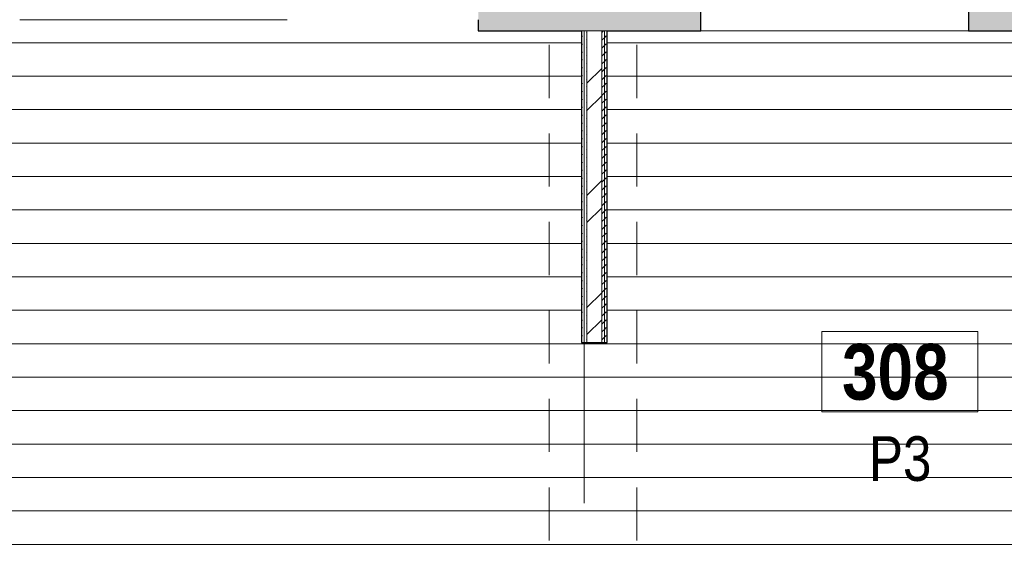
# Model space of a CAD drawing. Header units: millimetres. Extents: x -2764 to 55441, y -2158 to 22251.
# Tile 6 of 70: x 3468 to 7885, y 4879 to 7303. Entities that reach past the tile are written whole.
import ezdxf

# ---------------------------------------------------------------- set-up
doc = ezdxf.new("R2010")
doc.units = ezdxf.units.MM
doc.linetypes.add('Grid Line 1_2_', pattern=[2222.5, 1270, -317.5, 317.5, -317.5])
doc.linetypes.add('Overhead', pattern=[396.875, 238.125, -158.75])
for name, color, linetype, lineweight in [('_Overhead_', 7, 'Overhead', 9), ('Common Edges', 7, 'Continuous', 9), ('Cut Pattern-3', 7, 'Continuous', 9), ('Floors', 7, 'Continuous', 9), ('Grids-1', 7, 'Grid Line 1_2_', 9), ('Room Tags', 7, 'Continuous', 9), ('Walls', 7, 'Continuous', 9), ('Walls-1', 7, 'Continuous', 25)]:
    doc.layers.add(name, color=color, linetype=linetype, lineweight=lineweight)
for name, color, linetype, lineweight, true_color in [('Color Fill-2', 9, 'Continuous', 9, 0x808080), ('Cut Pattern-2', 7, 'Continuous', 9, 0x787878), ('Room Tags-1', 7, 'Continuous', 9, 0x800000)]:
    doc.layers.add(name, color=color, linetype=linetype, lineweight=lineweight, true_color=true_color)
doc.styles.add('Swis721 Cn BT_1', font='swissc.ttf', dxfattribs={"height": 200})
doc.styles.add('Swis721 Cn BT_B', font='swisscb.ttf', dxfattribs={"height": 250})
pattern_1 = [(45, (0, 0), (0, 35.35534), [25, -25])]

# ---------------------------------------------------------------- blocks, each defined once
blk = doc.blocks.new('1_0 Room Tag - 2_5mm Nr-411650-3 Korruse põrandate  plaan')
at = {"layer": 'Room Tags'}
for p, q in [((3.5, 1.8), (-3.5, 1.8)), ((-3.5, 1.8), (-3.5, -1.8)), ((3.5, 1.8), (3.5, -1.8)), ((3.5, -1.8), (-3.5, -1.8))]:
    blk.add_line(p, q, dxfattribs=at)

msp = doc.modelspace()

# ---------------------------------------------------------------- hatches: boundary and pattern name
at = {"layer": 'Color Fill-2'}
h = msp.add_hatch(dxfattribs=at)
h.set_pattern_fill('FP_38', color=256, style=0, pattern_type=2)
h.set_pattern_definition([(0, (0, 0), (0, 150), [])])
h.paths.add_polyline_path([(9112.1, 4770.5), (9112.1, 4796), (9992.1, 4796), (9992.1, 4770.5), (10002.1, 4770.5), (10002.1, 4842.5), (10055.6, 4842.5), (10055.6, 4852.5), (10003.6, 4852.5), (10003.6, 5582.5), (10055.6, 5582.5), (10055.6, 5592.5), (9997.6, 5592.5), (9997.6, 6502.8), (10055.6, 6502.8), (10055.6, 6512.8), (10017.6, 6512.8), (10017.6, 7177.8), (9317.6, 7177.8), (9317.6, 7227.8), (10017.6, 7227.8), (10017.6, 7242.8), (10055.6, 7242.8), (10055.6, 7252.8), (8826.6, 7252.8), (8826.6, 5855), (8550.6, 5855), (8550.6, 7252.8), (7723.6, 7252.8), (7723.6, 7427.8), (7713.6, 7427.8), (7713.6, 7362.8), (6533.6, 7362.8), (6533.6, 7427.8), (6523.6, 7427.8), (6523.6, 7252.8), (6103.6, 7252.8), (6103.6, 5855), (5987.6, 5855), (5987.6, 7252.8), (5525, 7252.8), (5525, 7303.3), (800, 7303.3), (799.3, 6958.3), (200, 6958.3), (200, 4855), (1969.1, 4855), (1969.1, 4770.5), (1979.1, 4770.5), (1979.1, 4796), (2859.1, 4796), (2859.1, 4770.5), (2869.1, 4770.5), (2869.1, 4855), (3013.1, 4855), (3013.1, 4770.5), (3023.1, 4770.8), (3023.1, 4796), (3903.1, 4796), (3903.1, 4770.5), (3913.1, 4770.5), (3913.1, 4855), (8058.1, 4855), (8058.1, 4770.5), (8068.1, 4770.5), (8068.1, 4796), (8948.1, 4796), (8948.1, 4770.5), (8958.1, 4770.8), (8958.1, 4855), (9102.1, 4855), (9102.1, 4770.5)], flags=0)
at = {"layer": 'Cut Pattern-2'}
h = msp.add_hatch(color=256, dxfattribs=at)
h.paths.add_polyline_path([(11830.5, 7252.8), (11850.5, 7252.8), (11850.5, 7602.8), (7723.6, 7602.8), (7723.6, 7252.8), (10851, 7252.8)], flags=0)
h.paths.add_polyline_path([(6012.6, 7252.8), (6523.6, 7252.8), (6523.6, 7602.8), (5525, 7602.8), (5525, 7252.8), (6000.1, 7252.8)], flags=0)
h = msp.add_hatch(dxfattribs=at)
h.set_pattern_fill('FP_3', color=256, style=0, pattern_type=2)
h.set_pattern_definition([(45, (0, 0), (-251.447, 251.447), []), (45, (0, 381), (-251.447, 251.447), [])])
h.paths.add_polyline_path([(6012.6, 5855), (6078.6, 5855), (6078.6, 7252.8), (6012.6, 7252.8), (6012.6, 6364.5)], flags=0)
at = {"layer": 'Cut Pattern-3'}
h = msp.add_hatch(dxfattribs=at)
h.set_pattern_fill('FP_1', color=256, style=0, pattern_type=2)
h.set_pattern_definition(pattern_1)
h.paths.add_polyline_path([(5987.6, 5855), (6000.1, 5855), (6000.1, 7252.8), (5987.6, 7252.8), (5987.6, 6336.6)], flags=0)
h = msp.add_hatch(dxfattribs=at)
h.set_pattern_fill('FP_1', color=256, style=0, pattern_type=2)
h.set_pattern_definition(pattern_1)
h.paths.add_polyline_path([(6000.1, 5855), (6012.6, 5855), (6012.6, 7252.8), (6000.1, 7252.8), (6000.1, 6350.6)], flags=0)
h = msp.add_hatch(dxfattribs=at)
h.set_pattern_fill('FP_1', color=256, style=0, pattern_type=2)
h.set_pattern_definition(pattern_1)
h.paths.add_polyline_path([(6078.6, 5855), (6091.1, 5855), (6091.1, 7252.8), (6078.6, 7252.8), (6078.6, 6438)], flags=0)
h = msp.add_hatch(dxfattribs=at)
h.set_pattern_fill('FP_1', color=256, style=0, pattern_type=2)
h.set_pattern_definition(pattern_1)
h.paths.add_polyline_path([(6091.1, 5855), (6103.6, 5855), (6103.6, 7252.8), (6091.1, 7252.8), (6091.1, 6451.9)], flags=0)

# ---------------------------------------------------------------- linework, layer by layer
at = {"layer": '_Overhead_'}
for p, q in [((5843.7, 7190), (5843.7, 4604)), ((6235.6, 7190), (6235.6, 4590.8))]:
    msp.add_line(p, q, dxfattribs=at)
at = {"layer": 'Common Edges'}
for p, q in [((6103.6, 7252.8), (5987.6, 7252.8)), ((6000.1, 5855), (6000.1, 7252.8)), ((6012.6, 5855), (6012.6, 7252.8)), ((6078.6, 5855), (6078.6, 7252.8)), ((6091.1, 5855), (6091.1, 7252.8))]:
    msp.add_line(p, q, dxfattribs=at)
at = {"layer": 'Floors'}
msp.add_line((7723.6, 7252.8), (6523.6, 7252.8), dxfattribs=at)
at = {"layer": 'Grids-1'}
msp.add_line((6000, 17517.1), (6000, 942.1), dxfattribs=at)
at = {"layer": 'Walls'}
msp.add_line((4667.8, 7303.3), (3467.8, 7303.3), dxfattribs=at)
at = {"layer": 'Walls-1'}
for p, q in [((6523.6, 7252.8), (6523.6, 7602.8)), ((7723.6, 7602.8), (7723.6, 7252.8)), ((5525, 7303.3), (5525, 7252.8)), ((5525, 7252.8), (5987.6, 7252.8)), ((5987.6, 7252.8), (5987.6, 5855)), ((6103.6, 7252.8), (6523.6, 7252.8)), ((6103.6, 5855), (6103.6, 7252.8)), ((7723.6, 7252.8), (8550.6, 7252.8)), ((5987.6, 5855), (6103.6, 5855))]:
    msp.add_line(p, q, dxfattribs=at)

# ---------------------------------------------------------------- block references
at = {"layer": 'Room Tags', "xscale": 99.99999999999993, "yscale": 99.99999999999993, "zscale": 99.99999999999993}
msp.add_blockref('1_0 Room Tag - 2_5mm Nr-411650-3 Korruse põrandate  plaan', (7416.7, 5724.8), dxfattribs=at)

# ---------------------------------------------------------------- texts
at = {"layer": 'Room Tags', "insert": (7157, 5849.3), "char_height": 250, "width": 625.316, "attachment_point": 1, "style": 'Swis721 Cn BT_B'}
msp.add_mtext('308', dxfattribs=at)
at = {"layer": 'Room Tags-1', "insert": (7277.7, 5434.7), "char_height": 200, "width": 328.692, "attachment_point": 1, "style": 'Swis721 Cn BT_1'}
msp.add_mtext('P3', dxfattribs=at)

doc.saveas('drawing.dxf')
